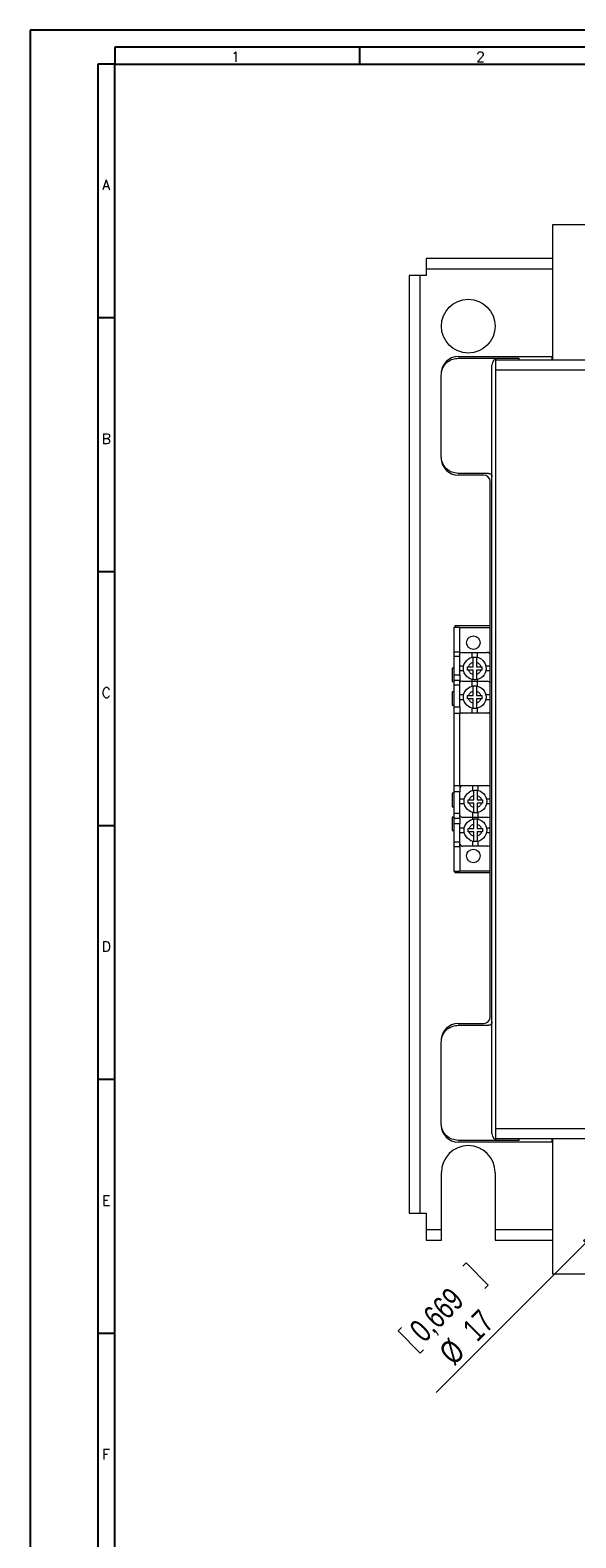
# Model space of a CAD drawing. Header units: millimetres. Extents: x 0 to 1189, y 0 to 841.
# Tile 2 of 10: x 0 to 161, y 396 to 841. Entities that reach past the tile are written whole.
import ezdxf

# ---------------------------------------------------------------- set-up
doc = ezdxf.new("R2010")
doc.units = ezdxf.units.MM
doc.layers.add('FORMATO', color=7, linetype='Continuous')
doc.styles.add('SLDTEXTSTYLE0', font='ROMANS')
doc.styles.add('SLDTEXTSTYLE3', font='TXT', dxfattribs={"width": 0.75})
doc.dimstyles.new('SLDDIMSTYLE1', dxfattribs={"dimtxt": 6.879167, "dimasz": 6, "dimexe": 0, "dimexo": 0.0625, "dimgap": 1.719792, "dimtad": 1, "dimdec": 1, "dimrnd": 1e-09, "dimzin": 12, "dimdsep": 46, "dimtxsty": 'SLDTEXTSTYLE3', "dimblk1": 'NONE', "dimblk2": 'CLOSED', "dimsah": 1, "dimcen": 0, "dimadec": 0, "dimazin": 3, "dimtfac": 1, "dimtdec": 1, "dimtmove": 0, "dimatfit": 3, "dimldrblk": 'NONE', "dimfxl": 0, "dimfrac": 2, "dimtolj": 1, "dimtzin": 12, "dimarcsym": 0})

# ---------------------------------------------------------------- blocks, each defined once
blk = doc.blocks.new('_CLOSED')
at = {"color": 0, "linetype": 'ByBlock', "lineweight": -2}
for p, q in [((-1, 0.166667), (0, 0)), ((-1, 0.166667), (-1, -0.166667)), ((0, 0), (-1, -0.166667)), ((0, 0), (-1, 0))]:
    blk.add_line(p, q, dxfattribs=at)
blk = doc.blocks.new('_D_2')
at = {"color": 7, "linetype": 'Continuous', "lineweight": 0}
for p, q in [((168.54, 487.06), (180.56, 499.08)), ((168.54, 487.06), (120.04, 438.57)), ((128.88, 476.9), (127.9, 475.92)), ((128.88, 476.9), (135.45, 470.33)), ((135.45, 470.33), (134.47, 469.35)), ((108.78, 456.8), (109.77, 457.78)), ((108.78, 456.8), (115.35, 450.23)), ((115.35, 450.23), (116.33, 451.21))]:
    blk.add_line(p, q, dxfattribs=at)
at = {"color": 7, "linetype": 'Continuous', "lineweight": 0, "xscale": 6, "yscale": 6, "rotation": 45.00000000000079}
blk.add_blockref('_CLOSED', (168.54, 487.06, 0.1), dxfattribs=at)
at = {"color": 7, "linetype": 'Continuous', "lineweight": 0, "char_height": 6.879, "attachment_point": 1, "rotation": 45, "style": 'SLDTEXTSTYLE3'}
for s, insert in [('0,669', (111.63, 457.89)), ('17', (127.32, 458.13)), ('%%c', (120.37, 451.18))]:
    blk.add_mtext(s, dxfattribs=dict(at, insert=insert))
blk = doc.blocks.new('_NONE')

msp = doc.modelspace()

# ---------------------------------------------------------------- linework, layer by layer
at = {"color": 7, "linetype": 'Continuous', "lineweight": 15}
for p, q in [((154.55, 743.57), (154.55, 783.57)), ((154.55, 783.57), (194.55, 783.57)), ((154.55, 773.57), (117.05, 773.57)), ((117.05, 773.57), (117.05, 770.37)), ((112.05, 768.57), (112.05, 491.57)), ((115.25, 768.57), (112.05, 768.57)), ((115.25, 768.57), (115.25, 491.57)), ((117.05, 768.57), (115.25, 768.57)), ((117.05, 770.37), (117.05, 768.57)), ((126.55, 744.57), (154.3, 744.57)), ((126.55, 744.08), (138.55, 744.08)), ((138.55, 744.08), (144.55, 744.08)), ((144.55, 743.57), (144.55, 744.08)), ((154.3, 743.57), (154.3, 744.57)), ((154.3, 744.57), (154.55, 744.57)), ((136.55, 515.06), (136.55, 742.08)), ((137.55, 743.57), (137.55, 740.57)), ((137.55, 743.57), (175.04, 743.57)), ((175.04, 740.57), (137.55, 740.57)), ((137.55, 740.57), (137.55, 516.57)), ((121.55, 715.08), (121.55, 739.08)), ((135.55, 710.08), (126.55, 710.08)), ((134.05, 709.57), (126.55, 709.57)), ((136.05, 549.57), (136.05, 707.57)), ((127.05, 664.57), (125.25, 664.57)), ((125.25, 664.57), (125.25, 657.27)), ((125.55, 665.07), (125.55, 664.57)), ((136.05, 665.07), (125.55, 665.07)), ((127.05, 657.27), (127.05, 664.57)), ((127.05, 664.57), (136.05, 664.57)), ((127.05, 657.27), (125.25, 657.27)), ((125.25, 657.27), (125.25, 655.96)), ((127.05, 655.96), (125.25, 655.96)), ((125.25, 655.96), (125.25, 650.61)), ((127.05, 655.96), (127.05, 657.27)), ((127.05, 650.61), (127.05, 655.96)), ((127.75, 657.17), (130.7, 657.17)), ((130.7, 655.73), (130.7, 657.17)), ((130.7, 657.17), (132.2, 657.17)), ((132.2, 657.17), (135.15, 657.17)), ((132.2, 657.17), (132.2, 655.73)), ((125.25, 652.57), (124.75, 652.57)), ((124.75, 652.57), (124.75, 648.57)), ((125.25, 650.61), (127.05, 650.61)), ((125.25, 650.61), (125.25, 648.87)), ((127.05, 653.22), (128.18, 653.22)), ((128.18, 651.72), (127.05, 651.72)), ((127.05, 650.61), (127.05, 648.87)), ((129.35, 651.97), (129.35, 652.97)), ((129.35, 652.97), (129.67, 652.97)), ((129.67, 651.97), (129.35, 651.97)), ((129.67, 652.97), (130.95, 652.97)), ((130.95, 651.97), (129.67, 651.97)), ((130.95, 652.97), (130.95, 654.25)), ((130.95, 650.69), (130.95, 651.97)), ((131.95, 654.25), (131.95, 652.97)), ((131.95, 652.97), (133.23, 652.97)), ((133.23, 651.97), (131.95, 651.97)), ((131.95, 651.97), (131.95, 650.69)), ((133.23, 652.97), (133.55, 652.97)), ((133.55, 651.97), (133.23, 651.97)), ((133.55, 652.97), (133.55, 651.97)), ((134.71, 653.22), (136.05, 653.22)), ((136.05, 651.72), (134.71, 651.72)), ((124.75, 648.57), (125.25, 648.57)), ((127.05, 648.87), (125.25, 648.87)), ((125.25, 648.87), (125.25, 647.55)), ((127.05, 647.55), (125.25, 647.55)), ((125.25, 647.55), (125.25, 641.11)), ((127.05, 647.55), (127.05, 648.87)), ((127.05, 641.11), (127.05, 647.55)), ((127.75, 648.67), (130.7, 648.67)), ((130.7, 648.67), (130.7, 649.2)), ((130.7, 647.23), (130.7, 648.67)), ((130.7, 648.67), (132.2, 648.67)), ((132.2, 649.2), (132.2, 648.67)), ((132.2, 648.67), (135.15, 648.67)), ((132.2, 648.67), (132.2, 647.23)), ((136.05, 648.33), (135.98, 648.22)), ((125.25, 645.57), (124.75, 645.57)), ((124.75, 645.57), (124.75, 641.57)), ((124.75, 641.57), (125.25, 641.57)), ((127.05, 644.72), (128.18, 644.72)), ((128.18, 643.22), (127.05, 643.22)), ((129.35, 643.47), (129.35, 644.47)), ((129.35, 644.47), (129.67, 644.47)), ((129.67, 643.47), (129.35, 643.47)), ((129.67, 644.47), (130.95, 644.47)), ((130.95, 643.47), (129.67, 643.47)), ((130.95, 644.47), (130.95, 645.75)), ((130.95, 642.19), (130.95, 643.47)), ((131.95, 645.75), (131.95, 644.47)), ((131.95, 644.47), (133.23, 644.47)), ((133.23, 643.47), (131.95, 643.47)), ((131.95, 643.47), (131.95, 642.19)), ((133.23, 644.47), (133.55, 644.47)), ((133.55, 643.47), (133.23, 643.47)), ((133.55, 644.47), (133.55, 643.47)), ((134.71, 644.72), (136.05, 644.72)), ((136.05, 643.22), (134.71, 643.22)), ((125.25, 641.11), (127.05, 641.11)), ((125.25, 641.11), (125.25, 639.27)), ((125.25, 639.27), (127.05, 639.27)), ((125.25, 639.27), (125.25, 617.87)), ((127.05, 641.11), (127.05, 639.27)), ((127.05, 639.47), (127.15, 639.47)), ((127.05, 617.87), (127.05, 639.27)), ((136.05, 639.27), (127.05, 639.27)), ((130.7, 639.27), (130.7, 640.7)), ((132.2, 640.7), (132.2, 639.27)), ((135.75, 639.47), (136.05, 639.47)), ((136.05, 639.67), (135.95, 639.67)), ((125.25, 615.57), (124.75, 615.57)), ((124.75, 615.57), (124.75, 611.57)), ((125.25, 617.87), (127.05, 617.87)), ((125.25, 617.87), (125.25, 616.03)), ((127.05, 616.03), (125.25, 616.03)), ((125.25, 616.03), (125.25, 609.59)), ((127.05, 617.87), (127.05, 616.03)), ((127.05, 617.87), (136.05, 617.87)), ((127.35, 617.67), (127.05, 617.67)), ((127.15, 617.47), (127.05, 617.47)), ((127.05, 609.59), (127.05, 616.03)), ((130.9, 616.43), (130.9, 617.87)), ((131.15, 613.67), (131.15, 614.95)), ((132.15, 614.95), (132.15, 613.67)), ((132.4, 617.87), (132.4, 616.43)), ((136.05, 617.67), (135.95, 617.67)), ((124.75, 611.57), (125.25, 611.57)), ((127.05, 613.92), (128.38, 613.92)), ((128.38, 612.42), (127.05, 612.42)), ((129.55, 612.67), (129.55, 613.67)), ((129.55, 613.67), (129.87, 613.67)), ((129.87, 612.67), (129.55, 612.67)), ((129.87, 613.67), (131.15, 613.67)), ((131.15, 612.67), (129.87, 612.67)), ((131.15, 611.39), (131.15, 612.67)), ((132.15, 613.67), (133.43, 613.67)), ((133.43, 612.67), (132.15, 612.67)), ((132.15, 612.67), (132.15, 611.39)), ((133.43, 613.67), (133.75, 613.67)), ((133.75, 612.67), (133.43, 612.67)), ((133.75, 613.67), (133.75, 612.67)), ((134.91, 613.92), (136.05, 613.92)), ((136.05, 612.42), (134.91, 612.42)), ((125.25, 608.57), (124.75, 608.57)), ((124.75, 608.57), (124.75, 604.57)), ((127.05, 609.59), (125.25, 609.59)), ((125.25, 609.59), (125.25, 608.27)), ((125.25, 608.27), (127.05, 608.27)), ((125.25, 608.27), (125.25, 606.53)), ((127.05, 606.53), (125.25, 606.53)), ((125.25, 606.53), (125.25, 601.18)), ((127.05, 608.27), (127.05, 609.59)), ((127.05, 608.81), (127.11, 608.92)), ((127.05, 608.27), (127.05, 606.53)), ((127.05, 601.18), (127.05, 606.53)), ((130.9, 608.47), (127.95, 608.47)), ((130.9, 608.47), (130.9, 609.9)), ((132.4, 608.47), (130.9, 608.47)), ((130.9, 607.93), (130.9, 608.47)), ((131.15, 605.17), (131.15, 606.45)), ((132.15, 606.45), (132.15, 605.17)), ((132.4, 609.9), (132.4, 608.47)), ((135.35, 608.47), (132.4, 608.47)), ((132.4, 608.47), (132.4, 607.93)), ((124.75, 604.57), (125.25, 604.57)), ((127.05, 605.42), (128.38, 605.42)), ((128.38, 603.92), (127.05, 603.92)), ((129.55, 604.17), (129.55, 605.17)), ((129.55, 605.17), (129.87, 605.17)), ((129.87, 604.17), (129.55, 604.17)), ((129.87, 605.17), (131.15, 605.17)), ((131.15, 604.17), (129.87, 604.17)), ((130.9, 599.97), (130.9, 601.4)), ((131.15, 602.89), (131.15, 604.17)), ((132.15, 605.17), (133.43, 605.17)), ((133.43, 604.17), (132.15, 604.17)), ((132.15, 604.17), (132.15, 602.89)), ((132.4, 601.4), (132.4, 599.97)), ((133.43, 605.17), (133.75, 605.17)), ((133.75, 604.17), (133.43, 604.17)), ((133.75, 605.17), (133.75, 604.17)), ((134.91, 605.42), (136.05, 605.42)), ((136.05, 603.92), (134.91, 603.92)), ((127.05, 601.18), (125.25, 601.18)), ((125.25, 601.18), (125.25, 599.87)), ((125.25, 599.87), (127.05, 599.87)), ((125.25, 599.87), (125.25, 592.57)), ((127.05, 599.87), (127.05, 601.18)), ((127.05, 599.87), (127.05, 592.57)), ((130.9, 599.97), (127.95, 599.97)), ((132.4, 599.97), (130.9, 599.97)), ((135.35, 599.97), (132.4, 599.97)), ((125.25, 592.57), (127.05, 592.57)), ((125.55, 592.57), (125.55, 592.07)), ((136.05, 592.57), (127.05, 592.57)), ((136.05, 592.07), (125.55, 592.07)), ((126.55, 547.57), (134.05, 547.57)), ((126.55, 547.06), (135.55, 547.06)), ((121.55, 518.06), (121.55, 542.06)), ((138.55, 513.06), (126.55, 513.06)), ((154.3, 512.57), (126.55, 512.57)), ((137.55, 516.57), (175.04, 516.57)), ((137.55, 516.57), (137.55, 513.57)), ((137.55, 513.57), (175.04, 513.57)), ((144.55, 513.06), (138.55, 513.06)), ((144.55, 513.06), (144.55, 513.57)), ((154.3, 512.57), (154.3, 513.57)), ((154.55, 512.57), (154.3, 512.57)), ((154.55, 473.57), (154.55, 513.57)), ((121.6, 486.77), (121.6, 503.57)), ((137.49, 503.57), (137.49, 486.77)), ((112.05, 491.57), (115.25, 491.57)), ((115.25, 491.57), (117.05, 491.57)), ((117.05, 491.57), (117.05, 486.77)), ((117.05, 486.77), (121.6, 486.77)), ((117.05, 486.77), (117.05, 483.57)), ((121.6, 483.57), (121.6, 486.77)), ((137.49, 486.77), (137.49, 483.57)), ((117.05, 483.57), (121.6, 483.57)), ((137.49, 483.57), (154.55, 483.57)), ((194.55, 473.57), (154.55, 473.57))]:
    msp.add_line(p, q, dxfattribs=at)
at = {"color": 8, "linetype": 'Continuous', "lineweight": 15}
for p, q in [((154.55, 770.37), (117.05, 770.37)), ((137.49, 486.77), (154.55, 486.77))]:
    msp.add_line(p, q, dxfattribs=at)
at = {"color": 7, "linetype": 'Continuous', "lineweight": 15}
for centre, radius in [((129.55, 753.57), 7.94), ((131.05, 660.07), 2), ((131.45, 652.47), 3.35), ((131.45, 643.97), 3.35), ((131.65, 613.17), 3.35), ((131.65, 604.67), 3.35), ((131.05, 597.07), 2)]:
    msp.add_circle(centre, radius, dxfattribs=at)
for centre, radius, start, end in [((126.55, 739.57), 5, 90, 180), ((138.55, 742.08), 2, 90, 180), ((126.55, 714.57), 5, 180, 270), ((134.05, 707.57), 2, 0, 90), ((127.75, 656.17), 1, 90, 134.427), ((131.45, 652.47), 3.26, 81.189, 98.811), ((135.15, 656.17), 1, 25.8419, 90), ((127.75, 647.67), 1, 90, 134.427), ((131.45, 652.47), 3.26, 261.189, 278.811), ((131.45, 643.97), 3.26, 81.189, 98.811), ((135.15, 647.67), 1, 25.8419, 90), ((127.75, 640.27), 1, 225.573, 270), ((131.45, 643.97), 3.26, 261.189, 278.811), ((135.15, 640.27), 1, 270, 334.1581), ((127.95, 616.87), 1, 90, 154.1581), ((131.65, 613.17), 3.26, 81.189, 98.811), ((135.35, 616.87), 1, 45.573, 90), ((127.95, 609.47), 1, 205.8419, 270), ((131.65, 613.17), 3.26, 261.189, 278.811), ((131.65, 604.67), 3.26, 81.189, 98.811), ((135.35, 609.47), 1, 270, 314.427), ((131.65, 604.67), 3.26, 261.189, 278.811), ((127.95, 600.97), 1, 205.8419, 270), ((135.35, 600.97), 1, 270, 314.427), ((134.05, 549.57), 2, 270, 0), ((126.55, 542.57), 5, 90, 180), ((126.55, 517.57), 5, 180, 270), ((138.55, 515.06), 2, 180, 270), ((129.55, 503.57), 7.94, 0, 180)]:
    msp.add_arc(centre, radius, start, end, dxfattribs=at)
for points, knots in [([(121.55, 739.08), (121.59, 739.56), (121.67, 740.5), (122.32, 741.89), (123.39, 743.08), (124.87, 743.92), (126, 744.03), (126.55, 744.08)], [0, 0, 0, 0, 0.165545, 0.330301, 0.556031, 0.784885, 1, 1, 1, 1]), ([(126.55, 710.08), (125.92, 710.15), (124.65, 710.29), (123.14, 711.29), (122.13, 712.59), (121.62, 713.91), (121.57, 714.74), (121.55, 715.08)], [0, 0, 0, 0, 0.248319, 0.49623, 0.710248, 0.879585, 1, 1, 1, 1]), ([(135.55, 710.08), (135.66, 710.07), (135.88, 710.05), (136.18, 709.88), (136.41, 709.62), (136.53, 709.34), (136.54, 709.16), (136.55, 709.08)], [0, 0, 0, 0, 0.214638, 0.429279, 0.643812, 0.8584, 1, 1, 1, 1]), ([(130.95, 654.25), (130.95, 654.43), (130.95, 654.79), (130.95, 655.26), (130.95, 655.56), (130.95, 655.66), (130.95, 655.69)], [0, 0, 0, 0, 0.291579, 0.5756614, 0.8502312, 1, 1, 1, 1]), ([(131.95, 655.69), (131.95, 655.62), (131.95, 655.48), (131.95, 655.08), (131.95, 654.66), (131.95, 654.37), (131.95, 654.25)], [0, 0, 0, 0, 0.269158, 0.538246, 0.809452, 1, 1, 1, 1]), ([(129.67, 652.97), (129.72, 653.12), (129.83, 653.41), (130.13, 653.79), (130.5, 654.09), (130.8, 654.2), (130.95, 654.25)], [0, 0, 0, 0, 0.245858, 0.499996, 0.754137, 1, 1, 1, 1]), ([(130.95, 650.69), (130.8, 650.74), (130.5, 650.85), (130.13, 651.15), (129.83, 651.53), (129.72, 651.82), (129.67, 651.97)], [0, 0, 0, 0, 0.245861, 0.5, 0.754136, 1, 1, 1, 1]), ([(130.95, 649.24), (130.95, 649.32), (130.95, 649.46), (130.95, 649.85), (130.95, 650.28), (130.95, 650.57), (130.95, 650.69)], [0, 0, 0, 0, 0.269159, 0.538243, 0.809451, 1, 1, 1, 1]), ([(131.95, 654.25), (132.09, 654.2), (132.39, 654.09), (132.77, 653.79), (133.07, 653.41), (133.18, 653.12), (133.23, 652.97)], [0, 0, 0, 0, 0.245864, 0.500004, 0.754142, 1, 1, 1, 1]), ([(133.23, 651.97), (133.18, 651.82), (133.07, 651.53), (132.77, 651.15), (132.39, 650.85), (132.09, 650.74), (131.95, 650.69)], [0, 0, 0, 0, 0.245864, 0.5, 0.754138, 1, 1, 1, 1]), ([(131.95, 650.69), (131.95, 650.51), (131.95, 650.15), (131.95, 649.68), (131.95, 649.38), (131.95, 649.28), (131.95, 649.24)], [0, 0, 0, 0, 0.2915729, 0.575657, 0.8502336, 1, 1, 1, 1]), ([(130.95, 645.75), (130.95, 645.93), (130.95, 646.29), (130.95, 646.76), (130.95, 647.06), (130.95, 647.16), (130.95, 647.19)], [0, 0, 0, 0, 0.291573, 0.575657, 0.85023, 1, 1, 1, 1]), ([(131.95, 647.19), (131.95, 647.12), (131.95, 646.98), (131.95, 646.58), (131.95, 646.16), (131.95, 645.87), (131.95, 645.75)], [0, 0, 0, 0, 0.269162, 0.538245, 0.809451, 1, 1, 1, 1]), ([(129.67, 644.47), (129.72, 644.62), (129.83, 644.91), (130.13, 645.29), (130.5, 645.59), (130.8, 645.7), (130.95, 645.75)], [0, 0, 0, 0, 0.245864, 0.5, 0.754139, 1, 1, 1, 1]), ([(130.95, 642.19), (130.8, 642.24), (130.5, 642.35), (130.13, 642.65), (129.83, 643.03), (129.72, 643.32), (129.67, 643.47)], [0, 0, 0, 0, 0.245863, 0.499998, 0.754142, 1, 1, 1, 1]), ([(130.95, 640.74), (130.95, 640.82), (130.95, 640.96), (130.95, 641.35), (130.95, 641.78), (130.95, 642.07), (130.95, 642.19)], [0, 0, 0, 0, 0.26916, 0.538241, 0.809452, 1, 1, 1, 1]), ([(131.95, 645.75), (132.09, 645.7), (132.39, 645.59), (132.77, 645.29), (133.07, 644.91), (133.18, 644.62), (133.23, 644.47)], [0, 0, 0, 0, 0.245862, 0.5, 0.754136, 1, 1, 1, 1]), ([(133.23, 643.47), (133.18, 643.32), (133.07, 643.03), (132.77, 642.65), (132.39, 642.35), (132.09, 642.24), (131.95, 642.19)], [0, 0, 0, 0, 0.245858, 0.500002, 0.754136, 1, 1, 1, 1]), ([(131.95, 642.19), (131.95, 642.01), (131.95, 641.65), (131.95, 641.18), (131.95, 640.88), (131.95, 640.78), (131.95, 640.74)], [0, 0, 0, 0, 0.291579, 0.575661, 0.850228, 1, 1, 1, 1]), ([(129.87, 613.67), (129.92, 613.82), (130.03, 614.11), (130.33, 614.49), (130.7, 614.79), (131, 614.9), (131.15, 614.95)], [0, 0, 0, 0, 0.2458637, 0.5000002, 0.7541385, 1, 1, 1, 1]), ([(131.15, 614.95), (131.15, 615.13), (131.15, 615.49), (131.15, 615.96), (131.15, 616.26), (131.15, 616.36), (131.15, 616.39)], [0, 0, 0, 0, 0.2915737, 0.575658, 0.8502265, 1, 1, 1, 1]), ([(132.15, 616.39), (132.15, 616.32), (132.15, 616.18), (132.15, 615.78), (132.15, 615.36), (132.15, 615.07), (132.15, 614.95)], [0, 0, 0, 0, 0.269162, 0.538245, 0.809451, 1, 1, 1, 1]), ([(132.15, 614.95), (132.29, 614.9), (132.59, 614.79), (132.97, 614.49), (133.27, 614.11), (133.38, 613.82), (133.43, 613.67)], [0, 0, 0, 0, 0.245862, 0.5, 0.754136, 1, 1, 1, 1]), ([(131.15, 611.39), (131, 611.44), (130.7, 611.55), (130.33, 611.85), (130.03, 612.23), (129.92, 612.52), (129.87, 612.67)], [0, 0, 0, 0, 0.245863, 0.499998, 0.754142, 1, 1, 1, 1]), ([(131.15, 609.94), (131.15, 610.02), (131.15, 610.16), (131.15, 610.55), (131.15, 610.98), (131.15, 611.27), (131.15, 611.39)], [0, 0, 0, 0, 0.26916, 0.538241, 0.809452, 1, 1, 1, 1]), ([(133.43, 612.67), (133.38, 612.52), (133.27, 612.23), (132.97, 611.85), (132.59, 611.55), (132.29, 611.44), (132.15, 611.39)], [0, 0, 0, 0, 0.245858, 0.500002, 0.754136, 1, 1, 1, 1]), ([(132.15, 611.39), (132.15, 611.21), (132.15, 610.85), (132.15, 610.38), (132.15, 610.08), (132.15, 609.98), (132.15, 609.94)], [0, 0, 0, 0, 0.291579, 0.575661, 0.850228, 1, 1, 1, 1]), ([(129.87, 605.17), (129.92, 605.32), (130.03, 605.61), (130.33, 605.99), (130.7, 606.29), (131, 606.4), (131.15, 606.45)], [0, 0, 0, 0, 0.245861, 0.499999, 0.754136, 1, 1, 1, 1]), ([(131.15, 606.45), (131.15, 606.63), (131.15, 606.99), (131.15, 607.46), (131.15, 607.76), (131.15, 607.86), (131.15, 607.89)], [0, 0, 0, 0, 0.291576, 0.57566, 0.850231, 1, 1, 1, 1]), ([(132.15, 607.89), (132.15, 607.82), (132.15, 607.68), (132.15, 607.28), (132.15, 606.86), (132.15, 606.57), (132.15, 606.45)], [0, 0, 0, 0, 0.269159, 0.538244, 0.809451, 1, 1, 1, 1]), ([(132.15, 606.45), (132.29, 606.4), (132.59, 606.29), (132.97, 605.99), (133.27, 605.61), (133.38, 605.32), (133.43, 605.17)], [0, 0, 0, 0, 0.245865, 0.500002, 0.754139, 1, 1, 1, 1]), ([(131.15, 602.89), (131, 602.94), (130.7, 603.05), (130.33, 603.35), (130.03, 603.73), (129.92, 604.02), (129.87, 604.17)], [0, 0, 0, 0, 0.245862, 0.499999, 0.754136, 1, 1, 1, 1]), ([(131.15, 601.44), (131.15, 601.52), (131.15, 601.66), (131.15, 602.05), (131.15, 602.48), (131.15, 602.77), (131.15, 602.89)], [0, 0, 0, 0, 0.2691583, 0.5382407, 0.8094477, 1, 1, 1, 1]), ([(133.43, 604.17), (133.38, 604.02), (133.27, 603.73), (132.97, 603.35), (132.59, 603.05), (132.29, 602.94), (132.15, 602.89)], [0, 0, 0, 0, 0.245864, 0.500001, 0.754137, 1, 1, 1, 1]), ([(132.15, 602.89), (132.15, 602.71), (132.15, 602.35), (132.15, 601.88), (132.15, 601.58), (132.15, 601.48), (132.15, 601.44)], [0, 0, 0, 0, 0.291576, 0.575659, 0.850232, 1, 1, 1, 1]), ([(136.55, 548.06), (136.54, 547.94), (136.51, 547.72), (136.34, 547.42), (136.09, 547.19), (135.81, 547.07), (135.62, 547.06), (135.55, 547.06)], [0, 0, 0, 0, 0.214649, 0.429301, 0.643931, 0.858494, 1, 1, 1, 1]), ([(121.55, 542.06), (121.59, 542.53), (121.67, 543.48), (122.32, 544.87), (123.39, 546.05), (124.87, 546.89), (126, 547), (126.55, 547.06)], [0, 0, 0, 0, 0.165546, 0.330302, 0.556032, 0.784884, 1, 1, 1, 1]), ([(126.55, 513.06), (125.92, 513.13), (124.65, 513.27), (123.14, 514.27), (122.13, 515.56), (121.62, 516.88), (121.57, 517.71), (121.55, 518.06)], [0, 0, 0, 0, 0.248319, 0.496229, 0.710247, 0.879584, 1, 1, 1, 1])]:
    msp.add_open_spline(points, degree=3, knots=knots, dxfattribs=at)
at = {"layer": 'FORMATO'}
for p, q in [((1189, 841), (0, 841)), ((0, 841), (0, 0)), ((1184, 836), (25, 836)), ((25, 836), (25, 831)), ((97.43, 836), (97.43, 831)), ((20, 831), (20, 5)), ((25, 831), (20, 831)), ((25, 5), (25, 831)), ((25, 831), (1184, 831)), ((25, 756), (20, 756)), ((25, 681), (20, 681)), ((25, 606), (20, 606)), ((25, 531), (20, 531)), ((25, 456), (20, 456))]:
    msp.add_line(p, q, dxfattribs=at)

# ---------------------------------------------------------------- texts
at = {"layer": 'FORMATO', "char_height": 3, "attachment_point": 2, "style": 'SLDTEXTSTYLE0'}
for s, insert in [('1', (60.7, 834.6)), ('2', (133.13, 834.6)), ('A', (22.48, 796.8)), ('B', (22.5, 721.8)), ('C', (22.5, 646.8)), ('D', (22.5, 571.8)), ('E', (22.51, 496.8)), ('F', (22.48, 421.8))]:
    msp.add_mtext(s, dxfattribs=dict(at, insert=insert))

# ---------------------------------------------------------------- dimensions: what is measured, and where the dimension line sits
at = {"color": 7, "linetype": 'Continuous', "lineweight": 0}
dim = msp.add_diameter_dim_2p(p1=(180.56, 499.08), p2=(168.54, 487.06), dimstyle='SLDDIMSTYLE1', dxfattribs=at)
dim.commit()
dim.dimension.update_dxf_attribs({"geometry": '_D_2', "text_midpoint": (132.49, 451.02), "dimtype": 163})

doc.saveas('drawing.dxf')
